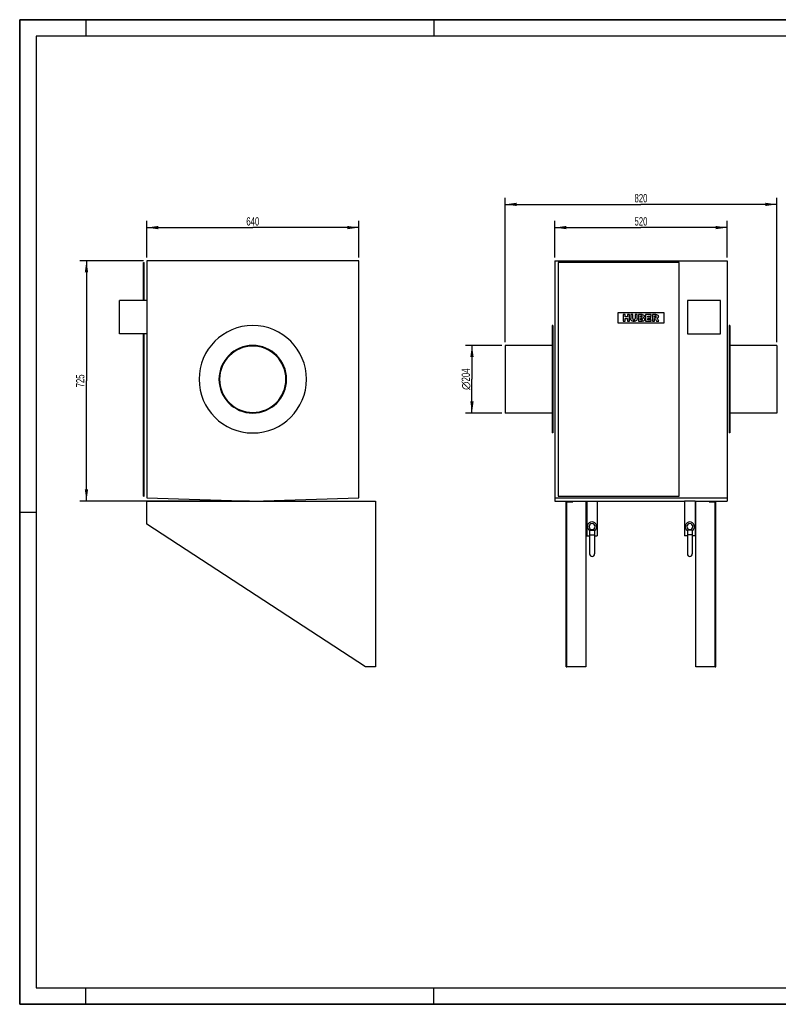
# Model space of a CAD drawing. Header units: millimetres. Extents: x 0 to 4200, y 0 to 2970.
# Tile 1 of 2: x 0 to 2290, y 0 to 2970. Entities that reach past the tile are written whole.
import ezdxf

# ---------------------------------------------------------------- set-up
doc = ezdxf.new("R2010")
doc.units = ezdxf.units.MM
doc.header["$LTSCALE"] = 231
doc.layers.get('0').update_dxf_attribs({"linetype": 'CONTINUOUS'})
for name, color, linetype in [('_2D-BEM', 7, 'CONTINUOUS'), ('_ACHSEN', 7, 'CONTINUOUS'), ('_KURVEN', 7, 'CONTINUOUS')]:
    doc.layers.add(name, color=color, linetype=linetype)
doc.styles.get("Standard").update_dxf_attribs({"font": 'txt', "width": 0.7})
doc.styles.add('TEXTSTYLE_4', font='gdt')
doc.dimstyles.new('DIMSTYLE_1', dxfattribs={"dimtxt": 25, "dimasz": 35, "dimexe": 2, "dimexo": 1, "dimtad": 1, "dimdec": 1, "dimtxsty": 'Standard', "dimblk": '_FILLED', "dimblk1": '_FILLED', "dimblk2": '_FILLED', "dimcen": 0.09, "dimazin": 2, "dimtp": 0.5, "dimtm": 0.5, "dimtfac": 1, "dimtdec": 1, "dimtofl": 0, "dimtmove": 0, "dimatfit": 3, "dimldrblk": '_FILLED', "dimfxl": 1, "dimtolj": 1, "dimarcsym": 0})
doc.dimstyles.new('DIMSTYLE_2', dxfattribs={"dimtxt": 25, "dimasz": 35, "dimexe": 2, "dimexo": 1, "dimtad": 1, "dimdec": 1, "dimtxsty": 'Standard', "dimblk": '_FILLED', "dimblk1": '_FILLED', "dimblk2": '_FILLED', "dimcen": 0.09, "dimazin": 2, "dimtp": 0.8, "dimtm": 0.8, "dimtfac": 1, "dimtdec": 1, "dimtofl": 0, "dimtmove": 0, "dimatfit": 3, "dimldrblk": '_FILLED', "dimfxl": 1, "dimtolj": 1, "dimarcsym": 0})

# ---------------------------------------------------------------- blocks, each defined once
blk = doc.blocks.new('_FILLED')
at = {"color": 0, "linetype": 'ByBlock'}
blk.add_solid([(0, 0), (-1, 0.143), (-1, -0.143)], dxfattribs=at)
blk = doc.blocks.new('*D1')
at = {"layer": '_2D-BEM', "color": 2, "linetype": 'Continuous', "transparency": 16777216}
for p, q in [((1455, 1987.4), (1345, 1987.4)), ((1365, 1987.4), (1365, 1885.4)), ((1365, 1783.4), (1365, 1885.4)), ((1455, 1783.4), (1345, 1783.4))]:
    blk.add_line(p, q, dxfattribs=at)
at = {"layer": '_2D-BEM', "color": 2, "linetype": 'Continuous', "transparency": 16777216, "xscale": 35, "yscale": 35, "zscale": 35}
for p, rotation in [((1365, 1987.4), 90), ((1365, 1783.4), 270)]:
    blk.add_blockref('_FILLED', p, dxfattribs=dict(at, rotation=rotation))
at = {"layer": '_2D-BEM', "color": 2, "linetype": 'Continuous', "transparency": 16777216, "insert": (1333.8, 1885.4), "char_height": 25, "width": 138.393, "attachment_point": 2, "rotation": 90, "line_spacing_factor": 0.9, "style": 'TEXTSTYLE_4'}
blk.add_mtext('{\\fgdt;n}\\ftxt;{\\W0.7;204}', dxfattribs=at)
blk = doc.blocks.new('*D3')
at = {"layer": '_2D-BEM', "color": 2, "linetype": 'Continuous', "transparency": 16777216}
for p, q in [((1465, 1997.4), (1465, 2432.9)), ((1465, 2412.9), (1875, 2412.9)), ((2285, 2412.9), (1875, 2412.9)), ((2285, 1997.4), (2285, 2432.9))]:
    blk.add_line(p, q, dxfattribs=at)
at = {"layer": '_2D-BEM', "color": 2, "linetype": 'Continuous', "transparency": 16777216, "xscale": 35, "yscale": 35, "zscale": 35, "rotation": 180}
blk.add_blockref('_FILLED', (1465, 2412.9), dxfattribs=at)
at = {"layer": '_2D-BEM', "color": 2, "linetype": 'Continuous', "transparency": 16777216, "xscale": 35, "yscale": 35, "zscale": 35}
blk.add_blockref('_FILLED', (2285, 2412.9), dxfattribs=at)
at = {"layer": '_2D-BEM', "color": 2, "linetype": 'Continuous', "transparency": 16777216, "insert": (1875, 2444.1), "char_height": 25, "width": 88.393, "attachment_point": 2, "line_spacing_factor": 0.9}
blk.add_mtext('820', dxfattribs=at)
blk = doc.blocks.new('*D4')
at = {"layer": '_2D-BEM', "color": 2, "linetype": 'Continuous', "transparency": 16777216}
for p, q in [((1615, 2252.9), (1615, 2362.9)), ((2135, 2252.9), (2135, 2362.9)), ((1615, 2342.9), (1875, 2342.9)), ((2135, 2342.9), (1875, 2342.9))]:
    blk.add_line(p, q, dxfattribs=at)
at = {"layer": '_2D-BEM', "color": 2, "linetype": 'Continuous', "transparency": 16777216, "xscale": 35, "yscale": 35, "zscale": 35, "rotation": 180}
blk.add_blockref('_FILLED', (1615, 2342.9), dxfattribs=at)
at = {"layer": '_2D-BEM', "color": 2, "linetype": 'Continuous', "transparency": 16777216, "xscale": 35, "yscale": 35, "zscale": 35}
blk.add_blockref('_FILLED', (2135, 2342.9), dxfattribs=at)
at = {"layer": '_2D-BEM', "color": 2, "linetype": 'Continuous', "transparency": 16777216, "insert": (1875, 2374.1), "char_height": 25, "width": 85.714, "attachment_point": 2, "line_spacing_factor": 0.9}
blk.add_mtext('520', dxfattribs=at)
blk = doc.blocks.new('*D5')
at = {"layer": '_2D-BEM', "color": 2, "linetype": 'Continuous', "transparency": 16777216}
for p, q in [((383.5, 2252.9), (383.5, 2362.9)), ((1023.5, 2252.9), (1023.5, 2362.9)), ((383.5, 2342.9), (703.5, 2342.9)), ((1023.5, 2342.9), (703.5, 2342.9))]:
    blk.add_line(p, q, dxfattribs=at)
at = {"layer": '_2D-BEM', "color": 2, "linetype": 'Continuous', "transparency": 16777216, "xscale": 35, "yscale": 35, "zscale": 35, "rotation": 180}
blk.add_blockref('_FILLED', (383.5, 2342.9), dxfattribs=at)
at = {"layer": '_2D-BEM', "color": 2, "linetype": 'Continuous', "transparency": 16777216, "xscale": 35, "yscale": 35, "zscale": 35}
blk.add_blockref('_FILLED', (1023.5, 2342.9), dxfattribs=at)
at = {"layer": '_2D-BEM', "color": 2, "linetype": 'Continuous', "transparency": 16777216, "insert": (703.5, 2374.1), "char_height": 25, "width": 88.393, "attachment_point": 2, "line_spacing_factor": 0.9}
blk.add_mtext('640', dxfattribs=at)
blk = doc.blocks.new('*D6')
at = {"layer": '_2D-BEM', "color": 2, "linetype": 'Continuous', "transparency": 16777216}
for p, q in [((373.5, 2242.9), (181.5, 2242.9)), ((201.5, 2242.9), (201.5, 1880.4)), ((201.5, 1517.9), (201.5, 1880.4)), ((693.5, 1517.9), (181.5, 1517.9))]:
    blk.add_line(p, q, dxfattribs=at)
at = {"layer": '_2D-BEM', "color": 2, "linetype": 'Continuous', "transparency": 16777216, "xscale": 35, "yscale": 35, "zscale": 35}
for p, rotation in [((201.5, 2242.9), 90), ((201.5, 1517.9), 270)]:
    blk.add_blockref('_FILLED', p, dxfattribs=dict(at, rotation=rotation))
at = {"layer": '_2D-BEM', "color": 2, "linetype": 'Continuous', "transparency": 16777216, "insert": (170.3, 1880.4), "char_height": 25, "width": 85.714, "attachment_point": 2, "rotation": 90, "line_spacing_factor": 0.9}
blk.add_mtext('725', dxfattribs=at)

msp = doc.modelspace()

# ---------------------------------------------------------------- linework, layer by layer
at = {"color": 7, "linetype": 'Continuous'}
for p, q in [((0, 2970), (4200, 2970)), ((0, 0), (0, 2970)), ((373.5, 2122.9), (373.5, 2237.9)), ((373.5, 2237.9), (375.5, 2237.9)), ((375.5, 2122.9), (375.5, 2237.9)), ((1625.03, 2237.9), (1625.03, 1532.9)), ((1990.03, 2237.9), (1625.03, 2237.9)), ((1990.03, 1532.9), (1990.03, 2237.9)), ((301.5, 2022.9), (301.5, 2122.9)), ((383.5, 2122.9), (301.5, 2122.9)), ((2115.03, 2122.9), (2015.03, 2122.9)), ((2015.03, 2122.9), (2015.03, 2022.9)), ((2115.03, 2022.9), (2115.03, 2122.9)), ((383.5, 2022.9), (301.5, 2022.9)), ((373.5, 1532.9), (373.5, 2022.9)), ((375.5, 1532.9), (375.5, 2022.9)), ((2015.03, 2022.9), (2115.03, 2022.9)), ((373.5, 1532.9), (375.5, 1532.9)), ((383.5, 1517.9), (703.5, 1517.9)), ((383.5, 1447.9), (383.5, 1517.9)), ((703.5, 1517.9), (1073.5, 1517.9)), ((1073.5, 1517.9), (1073.5, 1017.9)), ((1625.03, 1532.9), (1990.03, 1532.9)), ((1649.03, 1447.9), (1649.03, 1517.9)), ((1649.03, 1517.9), (1669.03, 1517.9)), ((1651.03, 1515.9), (1669.03, 1515.9)), ((1651.03, 1447.9), (1651.03, 1515.9)), ((1669.03, 1517.9), (1669.03, 1515.9)), ((1709.03, 1517.9), (1709.03, 1017.9)), ((2041.03, 1017.9), (2041.03, 1517.9)), ((2081.03, 1517.9), (2081.03, 1515.9)), ((2081.03, 1517.9), (2101.03, 1517.9)), ((2081.03, 1515.9), (2099.03, 1515.9)), ((2099.03, 1447.9), (2099.03, 1515.9)), ((2101.03, 1447.9), (2101.03, 1517.9)), ((1043.5, 1017.9), (383.5, 1447.9)), ((1649.03, 1017.9), (1649.03, 1447.9)), ((1649.03, 1447.9), (1651.03, 1447.9)), ((1651.03, 1017.9), (1651.03, 1447.9)), ((1720.03, 1430.45), (1720.03, 1415.9)), ((1720.03, 1430.45), (1735.03, 1430.45)), ((1735.03, 1430.45), (1735.03, 1415.9)), ((2015.03, 1430.45), (2015.03, 1415.9)), ((2030.03, 1430.45), (2015.03, 1430.45)), ((2030.03, 1430.45), (2030.03, 1415.9)), ((2099.03, 1017.9), (2099.03, 1447.9)), ((2099.03, 1447.9), (2101.03, 1447.9)), ((2101.03, 1017.9), (2101.03, 1447.9)), ((1720.03, 1415.9), (1720.03, 1358.4)), ((1720.03, 1415.9), (1735.03, 1415.9)), ((1735.03, 1415.9), (1735.03, 1358.4)), ((2015.03, 1415.9), (2015.03, 1358.4)), ((2030.03, 1415.9), (2015.03, 1415.9)), ((2030.03, 1415.9), (2030.03, 1358.4)), ((1073.5, 1017.9), (1043.5, 1017.9)), ((1649.03, 1017.9), (1651.03, 1017.9)), ((1709.03, 1017.9), (1651.03, 1017.9)), ((2099.03, 1017.9), (2041.03, 1017.9)), ((2099.03, 1017.9), (2101.03, 1017.9)), ((0, 0), (4200, 0))]:
    msp.add_line(p, q, dxfattribs=at)
at = {"color": 3, "linetype": 'Continuous'}
for p, q in [((0, 2970), (0, 0)), ((4200, 2970), (0, 2970)), ((200, 2970), (200, 2920)), ((1250, 2970), (1250, 2920)), ((0, 1485), (50, 1485)), ((200, 0), (200, 50)), ((1250, 0), (1250, 50)), ((4200, 0), (0, 0))]:
    msp.add_line(p, q, dxfattribs=at)
at = {"color": 5, "linetype": 'Continuous'}
for p, q in [((50, 2920), (50, 50)), ((4150, 2920), (50, 2920)), ((50, 50), (4150, 50))]:
    msp.add_line(p, q, dxfattribs=at)
at = {"color": 7, "linetype": 'Continuous'}
for centre in [(1727.53, 1358.4), (2022.53, 1358.4)]:
    msp.add_arc(centre, 7.5, 180, 360, dxfattribs=at)
at = {"layer": '_ACHSEN', "color": 7, "linetype": 'Continuous'}
for p, q in [((1023.5, 2242.9), (383.5, 2242.9)), ((383.5, 2242.9), (383.5, 1527.9)), ((1023.5, 1527.9), (1023.5, 2242.9)), ((1615.03, 2242.9), (1615.03, 1527.9)), ((1615.03, 2242.9), (2135.03, 2242.9)), ((2135.03, 2242.9), (2135.03, 1527.9)), ((1607.03, 2047.4), (1607.03, 1987.4)), ((1609.03, 2047.4), (1607.03, 2047.4)), ((1609.03, 2047.4), (1609.03, 1985.4)), ((2141.03, 2047.4), (2141.03, 1985.4)), ((2143.03, 2047.4), (2141.03, 2047.4)), ((2143.03, 2047.4), (2143.03, 1987.4)), ((1465.03, 1987.4), (1465.03, 1985.4)), ((1607.03, 1987.4), (1465.03, 1987.4)), ((1465.03, 1985.4), (1465.03, 1785.4)), ((1607.03, 1987.4), (1607.03, 1783.4)), ((1609.03, 1985.4), (1609.03, 1785.4)), ((2141.03, 1985.4), (2141.03, 1785.4)), ((2143.03, 1987.4), (2143.03, 1783.4)), ((2285.03, 1987.4), (2143.03, 1987.4)), ((2285.03, 1987.4), (2285.03, 1985.4)), ((2285.03, 1985.4), (2285.03, 1785.4)), ((1465.03, 1785.4), (1465.03, 1783.4)), ((1607.03, 1783.4), (1465.03, 1783.4)), ((1607.03, 1783.4), (1607.03, 1723.4)), ((1609.03, 1785.4), (1609.03, 1723.4)), ((2141.03, 1785.4), (2141.03, 1723.4)), ((2143.03, 1783.4), (2143.03, 1723.4)), ((2285.03, 1783.4), (2143.03, 1783.4)), ((2285.03, 1785.4), (2285.03, 1783.4)), ((1609.03, 1723.4), (1607.03, 1723.4)), ((2143.03, 1723.4), (2141.03, 1723.4)), ((383.5, 1527.9), (703.5, 1517.9)), ((703.5, 1517.9), (1023.5, 1527.9)), ((1615.03, 1527.9), (1615.03, 1517.9)), ((1615.03, 1527.9), (2135.03, 1527.9)), ((1615.03, 1517.9), (1649.03, 1517.9)), ((1669.03, 1517.9), (1711.78, 1517.9)), ((1711.78, 1517.9), (1711.78, 1412.9)), ((1711.78, 1517.9), (1743.28, 1517.9)), ((1743.28, 1517.9), (2006.78, 1517.9)), ((1743.28, 1517.9), (1743.28, 1412.9)), ((2006.78, 1517.9), (2006.78, 1412.9)), ((2038.28, 1517.9), (2006.78, 1517.9)), ((2038.28, 1517.9), (2081.03, 1517.9)), ((2038.28, 1517.9), (2038.28, 1412.9)), ((2101.03, 1517.9), (2135.03, 1517.9)), ((2135.03, 1527.9), (2135.03, 1517.9)), ((1711.78, 1412.9), (1720.03, 1412.9)), ((1735.03, 1412.9), (1743.28, 1412.9)), ((2015.03, 1412.9), (2006.78, 1412.9)), ((2038.28, 1412.9), (2030.03, 1412.9))]:
    msp.add_line(p, q, dxfattribs=at)
for centre, radius, start, end in [((703.5, 1885.4), 162, 90, 270), ((703.5, 1885.4), 162, 270, 90), ((703.5, 1885.4), 102, 90, 270), ((703.5, 1885.4), 100, 90, 270), ((703.5, 1885.4), 102, 270, 90), ((703.5, 1885.4), 100, 270, 90), ((1727.53, 1440.9), 14, 90, 237.58992), ((1727.53, 1440.9), 9, 90, 270), ((1727.53, 1440.9), 14, 302.41008, 90), ((1727.53, 1440.9), 9, 270, 90), ((2022.53, 1440.9), 14, 90, 237.59688), ((2022.53, 1440.9), 9, 90, 270), ((2022.53, 1440.9), 14, 302.40312, 90), ((2022.53, 1440.9), 9, 270, 90)]:
    msp.add_arc(centre, radius, start, end, dxfattribs=at)
at = {"layer": '_KURVEN', "color": 4, "linetype": 'Continuous'}
for p, q in [((1805.03, 2085.4), (1805.03, 2055.4)), ((1945.03, 2085.4), (1805.03, 2085.4)), ((1820.94, 2080.4), (1820.94, 2060.4)), ((1827.12, 2080.4), (1820.94, 2080.4)), ((1827.12, 2073.4), (1827.12, 2080.4)), ((1840.08, 2080.4), (1833.87, 2080.4)), ((1833.87, 2080.4), (1833.87, 2073.4)), ((1840.08, 2060.4), (1840.08, 2080.4)), ((1850.37, 2080.4), (1844.2, 2080.4)), ((1844.2, 2080.4), (1844.2, 2068.47)), ((1850.37, 2068.19), (1850.37, 2080.4)), ((1857.2, 2080.4), (1857.2, 2068.19)), ((1863.37, 2080.4), (1857.2, 2080.4)), ((1863.37, 2068.47), (1863.37, 2080.4)), ((1867.48, 2080.4), (1867.48, 2060.4)), ((1879.04, 2080.4), (1867.48, 2080.4)), ((1889.18, 2080.4), (1889.18, 2060.4)), ((1905.74, 2080.4), (1889.18, 2080.4)), ((1905.74, 2076.13), (1905.74, 2080.4)), ((1919.75, 2080.4), (1909.45, 2080.4)), ((1909.45, 2080.4), (1909.45, 2060.4)), ((1945.03, 2055.4), (1945.03, 2085.4)), ((1805.03, 2055.4), (1945.03, 2055.4)), ((1820.94, 2060.4), (1827.12, 2060.4)), ((1833.87, 2073.4), (1827.12, 2073.4)), ((1827.12, 2060.4), (1827.12, 2068.49)), ((1827.12, 2068.49), (1833.87, 2068.49)), ((1833.87, 2068.49), (1833.87, 2060.4)), ((1833.87, 2060.4), (1840.08, 2060.4)), ((1867.48, 2060.4), (1878.14, 2060.4)), ((1873.71, 2072.55), (1873.71, 2076.35)), ((1873.71, 2076.35), (1876.44, 2076.35)), ((1876.4, 2072.55), (1873.71, 2072.55)), ((1873.71, 2064.7), (1873.71, 2068.75)), ((1873.71, 2068.75), (1876.85, 2068.75)), ((1876.86, 2064.7), (1873.71, 2064.7)), ((1889.18, 2060.4), (1906.04, 2060.4)), ((1895.37, 2072.95), (1895.37, 2076.13)), ((1895.37, 2076.13), (1905.74, 2076.13)), ((1904.99, 2072.95), (1895.37, 2072.95)), ((1895.37, 2064.93), (1895.37, 2068.87)), ((1895.37, 2068.87), (1904.99, 2068.87)), ((1906.04, 2064.93), (1895.37, 2064.93)), ((1904.99, 2068.87), (1904.99, 2072.95)), ((1906.04, 2060.4), (1906.04, 2064.93)), ((1909.45, 2060.4), (1915.66, 2060.4)), ((1915.66, 2076.36), (1918.38, 2076.36)), ((1915.66, 2072.29), (1915.66, 2076.36)), ((1918.27, 2072.29), (1915.66, 2072.29)), ((1915.66, 2060.4), (1915.66, 2068.52)), ((1915.66, 2068.52), (1916.21, 2068.52)), ((1918.84, 2066.51), (1922.14, 2060.4)), ((1922.14, 2060.4), (1929.13, 2060.4)), ((1929.13, 2060.4), (1926.13, 2066.18))]:
    msp.add_line(p, q, dxfattribs=at)
for points in [[(1879.04, 2080.4), (1880.97, 2080.4), (1882.44, 2079.92), (1883.48, 2078.97)], [(1919.75, 2080.4), (1921.66, 2080.4), (1923.12, 2080.23), (1924.13, 2079.91)], [(1924.13, 2079.91), (1925.14, 2079.58), (1925.95, 2078.97), (1926.57, 2078.08)], [(1844.77, 2065.09), (1844.39, 2066.37), (1844.2, 2067.49), (1844.2, 2068.47)], [(1846.09, 2062.79), (1845.44, 2063.54), (1845.01, 2064.3), (1844.77, 2065.09)], [(1848.21, 2061.06), (1847.43, 2061.48), (1846.73, 2062.05), (1846.09, 2062.79)], [(1851.09, 2060.26), (1849.95, 2060.4), (1848.98, 2060.66), (1848.21, 2061.06)], [(1850.37, 2068.19), (1850.37, 2067.1), (1850.67, 2066.25), (1851.27, 2065.64)], [(1854.28, 2060.06), (1853.3, 2060.06), (1852.24, 2060.13), (1851.09, 2060.26)], [(1851.27, 2065.64), (1851.87, 2065.02), (1852.71, 2064.72), (1853.79, 2064.72)], [(1853.79, 2064.72), (1854.86, 2064.72), (1855.69, 2065.02), (1856.29, 2065.62)], [(1858.6, 2060.72), (1857.41, 2060.29), (1855.96, 2060.06), (1854.28, 2060.06)], [(1856.29, 2065.62), (1856.89, 2066.22), (1857.2, 2067.08), (1857.2, 2068.19)], [(1861.08, 2062.38), (1860.29, 2061.58), (1859.47, 2061.04), (1858.6, 2060.72)], [(1862.81, 2065.13), (1862.44, 2064.08), (1861.87, 2063.17), (1861.08, 2062.38)], [(1863.37, 2068.47), (1863.37, 2067.29), (1863.18, 2066.18), (1862.81, 2065.13)], [(1876.4, 2072.55), (1877.35, 2072.55), (1878.02, 2072.72), (1878.4, 2073.04)], [(1878.4, 2075.85), (1878.02, 2076.18), (1877.37, 2076.35), (1876.44, 2076.35)], [(1879.11, 2068.2), (1878.68, 2068.56), (1877.93, 2068.75), (1876.85, 2068.75)], [(1876.86, 2064.7), (1877.93, 2064.7), (1878.68, 2064.87), (1879.11, 2065.25)], [(1880.91, 2060.67), (1879.52, 2060.48), (1878.59, 2060.4), (1878.14, 2060.4)], [(1878.98, 2074.49), (1878.98, 2075.06), (1878.79, 2075.53), (1878.4, 2075.85)], [(1878.4, 2073.04), (1878.79, 2073.37), (1878.98, 2073.86), (1878.98, 2074.49)], [(1879.77, 2066.78), (1879.77, 2067.37), (1879.55, 2067.85), (1879.11, 2068.2)], [(1879.11, 2065.25), (1879.55, 2065.64), (1879.77, 2066.14), (1879.77, 2066.78)], [(1883.26, 2061.32), (1882.74, 2061.03), (1881.95, 2060.81), (1880.91, 2060.67)], [(1883.93, 2072.37), (1883.44, 2071.8), (1882.71, 2071.37), (1881.77, 2071.04)], [(1881.77, 2071.04), (1883.21, 2070.68), (1884.26, 2070.1), (1884.94, 2069.25)], [(1885.24, 2063.29), (1884.75, 2062.46), (1884.09, 2061.8), (1883.26, 2061.32)], [(1883.48, 2078.97), (1884.52, 2078.01), (1885.03, 2076.82), (1885.03, 2075.42)], [(1885.03, 2075.42), (1885.03, 2074.23), (1884.67, 2073.22), (1883.93, 2072.37)], [(1884.94, 2069.25), (1885.62, 2068.41), (1885.96, 2067.36), (1885.96, 2066.09)], [(1885.96, 2066.09), (1885.96, 2065.05), (1885.72, 2064.11), (1885.24, 2063.29)], [(1917.71, 2068.04), (1917.27, 2068.35), (1916.77, 2068.52), (1916.21, 2068.52)], [(1918.84, 2066.51), (1918.41, 2067.3), (1918.05, 2067.81), (1917.71, 2068.04)], [(1918.27, 2072.29), (1918.54, 2072.29), (1919.09, 2072.38), (1919.91, 2072.56)], [(1920.68, 2075.84), (1920.27, 2076.18), (1919.49, 2076.36), (1918.38, 2076.36)], [(1919.91, 2072.56), (1920.31, 2072.65), (1920.64, 2072.85), (1920.9, 2073.19)], [(1921.3, 2074.35), (1921.3, 2075), (1921.09, 2075.49), (1920.68, 2075.84)], [(1920.9, 2073.19), (1921.16, 2073.52), (1921.3, 2073.92), (1921.3, 2074.35)], [(1924.83, 2070.01), (1924.31, 2069.69), (1923.59, 2069.43), (1922.66, 2069.22)], [(1922.66, 2069.22), (1923.4, 2068.97), (1923.94, 2068.72), (1924.27, 2068.48)], [(1924.27, 2068.48), (1924.5, 2068.31), (1924.83, 2067.97), (1925.26, 2067.42)], [(1926.79, 2071.96), (1926.32, 2071.16), (1925.66, 2070.51), (1924.83, 2070.01)], [(1925.26, 2067.42), (1925.69, 2066.89), (1925.98, 2066.48), (1926.13, 2066.18)], [(1926.57, 2078.08), (1927.19, 2077.19), (1927.5, 2076.11), (1927.5, 2074.85)], [(1927.5, 2074.85), (1927.5, 2073.73), (1927.26, 2072.77), (1926.79, 2071.96)]]:
    msp.add_open_spline(points, degree=3, dxfattribs=at)

# ---------------------------------------------------------------- dimensions: what is measured, and where the dimension line sits
at = {"layer": '_2D-BEM', "color": 2, "linetype": 'Continuous'}
for base, p1, p2, picture, middle in [((2285.03, 2412.9), (1465.03, 1996.4), (2285.03, 1996.4), '*D3', (1871.46, 2412.9)), ((1023.5, 2342.9), (383.5, 2251.9), (1023.5, 2251.9), '*D5', (699.93, 2342.9)), ((2135.03, 2342.9), (1615.03, 2251.9), (2135.03, 2251.9), '*D4', (1871.46, 2342.9))]:
    dim = msp.add_linear_dim(base=base, p1=p1, p2=p2, dimstyle='DIMSTYLE_2', dxfattribs=at)
    dim.commit()
    dim.dimension.update_dxf_attribs({"geometry": picture, "text_midpoint": middle, "dimtype": 160})
dim = msp.add_linear_dim(base=(201.5, 1517.9), p1=(374.5, 2242.9), p2=(694.5, 1517.9), angle=270, dimstyle='DIMSTYLE_2', dxfattribs=at)
dim.commit()
dim.dimension.update_dxf_attribs({"geometry": '*D6', "text_midpoint": (201.5, 1876.83), "dimtype": 160})
dim = msp.add_linear_dim(base=(1365.03, 1987.4), p1=(1456.03, 1783.4), p2=(1456.03, 1987.4), angle=90, text='%%c<>', dimstyle='DIMSTYLE_1', dxfattribs=at)
dim.commit()
dim.dimension.update_dxf_attribs({"geometry": '*D1', "text_midpoint": (1365.03, 1885.4), "dimtype": 160})

doc.saveas('drawing.dxf')
